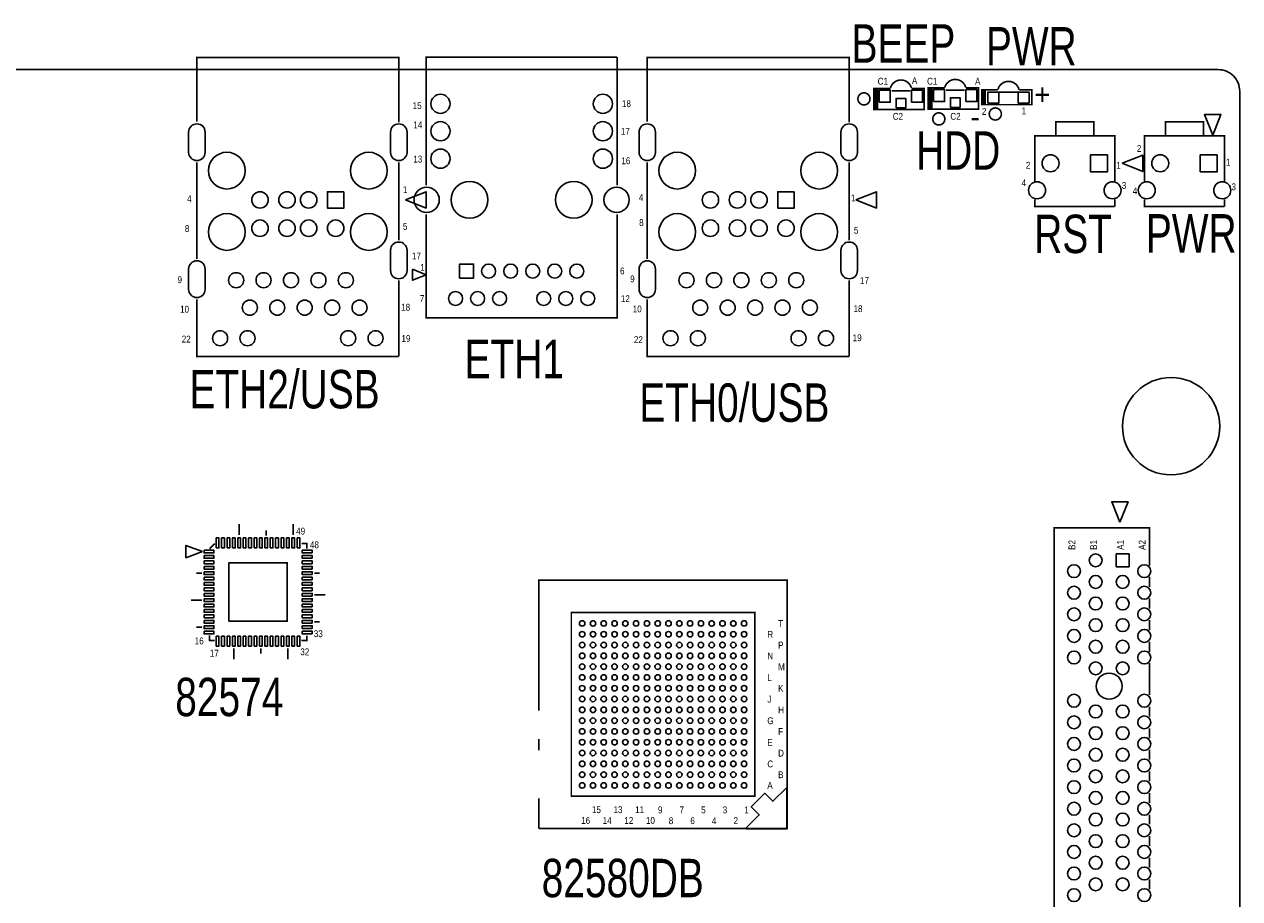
# Model space of a CAD drawing. Extents: x -11 to 330, y 0 to 334.
# Tile 16 of 16: x 218 to 330, y 253 to 334. Entities that reach past the tile are written whole.
import ezdxf
from ezdxf.enums import TextEntityAlignment as Align

# ---------------------------------------------------------------- set-up
doc = ezdxf.new("R2010")
doc.units = 0
for name, color, linetype in [('BOARD_GEOMETRY_OUTLINE', 2, 'CONTINUOUS'), ('BOARD_GEOMETRY_SILKSCREEN_TOP', 1, 'CONTINUOUS'), ('PACKAGE_GEOMETRY_SILKSCREEN_TOP', 3, 'CONTINUOUS'), ('PIN_TOP', 4, 'CONTINUOUS')]:
    doc.layers.add(name, color=color, linetype=linetype)

msp = doc.modelspace()

# ---------------------------------------------------------------- linework, layer by layer
at = {"layer": 'BOARD_GEOMETRY_OUTLINE'}
for points in [[(330.2, 1.999996), (330.2, 328.200004, 0.414214), (328.200004, 330.2), (1.999996, 330.2, 0.414214), (0, 328.200004), (0, 1.999996, 0.414214), (1.999996, 0), (328.200004, 0, 0.414214)], [(328.200004, 0), (1.999996, 0, -0.414214), (0, 1.999996), (0, 328.200004, -0.414214), (1.999996, 330.2), (328.200004, 330.2, -0.414214), (330.2, 328.200004), (330.2, 1.999996, -0.414214)]]:
    msp.add_lwpolyline(points, format="xyb", close=True, dxfattribs=at)
at = {"layer": 'PACKAGE_GEOMETRY_SILKSCREEN_TOP', "const_width": 0.1524}
for points in [[(252.32614, 325.31177), (252.32614, 331.32141), (233.625898, 331.32141), (233.625898, 325.36257)], [(272.539968, 331.350112), (254.860044, 331.350112), (254.860044, 319.475104)], [(272.539968, 319.475104), (272.539968, 331.350112)], [(294.035988, 325.31177), (294.035988, 331.32141), (275.335746, 331.32141), (275.335746, 325.36257)], [(296.3164, 328.526394), (296.3164, 326.418194)], [(296.418, 328.526394), (296.418, 326.418194)], [(296.5196, 328.526394), (296.5196, 326.418194)], [(297.838876, 328.450194), (296.670476, 328.450194), (296.670476, 326.494394), (300.988476, 326.494394), (300.988476, 328.450194), (299.820076, 328.450194)], [(297.965876, 328.23912), (299.693076, 328.23912)], [(301.3456, 328.577194), (301.3456, 326.468994)], [(301.4472, 328.577194), (301.4472, 326.468994)], [(301.5488, 328.577194), (301.5488, 326.468994)], [(302.868076, 328.500994), (301.699676, 328.500994), (301.699676, 326.545194), (306.017676, 326.545194), (306.017676, 328.500994), (304.849276, 328.500994)], [(302.995076, 328.28992), (304.722276, 328.28992)], [(306.324, 328.399394), (306.324, 326.875394)], [(306.4256, 328.399394), (306.4256, 326.875394)], [(306.5272, 328.399394), (306.5272, 326.875394)], [(307.7972, 328.323194), (306.6288, 328.323194), (306.6288, 326.951594), (310.9468, 326.951594), (310.9468, 328.323194), (309.7784, 328.323194)], [(307.9242, 328.11212), (309.6514, 328.11212)], [(316.680088, 324.069964), (316.680088, 325.369936), (313.180222, 325.369936), (313.180222, 324.069964)], [(326.840088, 324.069964), (326.840088, 325.369936), (323.340222, 325.369936), (323.340222, 324.069964)], [(311.230264, 319.843658), (311.230264, 324.069964), (318.6303, 324.069964), (318.6303, 319.843658)], [(321.390264, 319.843658), (321.390264, 324.069964), (328.7903, 324.069964), (328.7903, 319.843658)], [(233.625898, 321.622166), (233.625898, 312.655712)], [(252.32614, 314.38977), (252.32614, 321.622166)], [(275.335746, 321.622166), (275.335746, 312.655712)], [(294.035988, 314.38977), (294.035988, 321.622166)], [(318.6303, 317.520066), (311.230264, 317.520066), (311.230264, 318.192658)], [(318.6303, 318.192658), (318.6303, 317.520066)], [(328.7903, 317.520066), (321.390264, 317.520066), (321.390264, 318.192658)], [(328.7903, 318.192658), (328.7903, 317.520066)], [(254.860044, 316.808104), (254.860044, 307.220112), (272.539968, 307.220112), (272.539968, 316.808104)], [(252.32614, 303.641506), (252.32614, 310.68137)], [(294.035988, 303.641506), (294.035988, 310.68137)], [(233.625898, 308.92877), (233.625898, 303.641506), (252.32614, 303.641506)], [(275.335746, 308.92877), (275.335746, 303.641506), (294.035988, 303.641506)], [(237.54588, 287.106614), (237.54588, 288.122614)], [(242.54587, 287.106614), (242.54587, 288.122614)], [(240.045748, 287.030414), (240.045748, 287.538414)], [(321.85991, 284.280864), (321.85991, 287.759902), (313.009788, 287.759902), (313.009788, 198.759826), (317.297054, 198.759826)], [(234.808522, 285.828232), (235.291122, 286.310832)], [(243.334286, 286.323532), (243.795804, 286.323532), (243.795804, 285.836614)], [(234.088686, 283.573474), (233.580686, 283.573474)], [(244.502686, 283.573474), (245.010686, 283.573474)], [(265.304524, 270.8402), (265.304524, 282.916376), (288.304478, 282.916376), (288.304478, 259.916422), (265.304524, 259.916422)], [(321.85991, 283.239464), (321.85991, 282.299664)], [(244.502686, 281.573478), (245.518686, 281.573478)], [(234.088686, 281.073352), (233.072686, 281.073352)], [(321.85991, 281.232864), (321.85991, 280.293064)], [(244.502686, 279.073356), (245.010686, 279.073356)], [(321.85991, 279.226264), (321.85991, 278.286464)], [(234.088686, 278.573484), (233.580686, 278.573484)], [(235.282486, 277.32355), (234.821222, 277.32355), (234.795822, 277.34895), (234.795822, 277.810214)], [(243.795804, 277.784814), (243.795804, 277.32355), (243.308886, 277.32355)], [(321.85991, 277.219664), (321.85991, 276.279864)], [(237.045754, 276.616414), (237.045754, 275.600414)], [(239.545876, 276.616414), (239.545876, 276.108414)], [(242.045744, 276.616414), (242.045744, 275.600414)], [(321.85991, 275.238464), (321.85991, 272.292064)], [(321.85991, 271.225264), (321.85991, 270.285464)], [(321.85991, 269.218664), (321.85991, 268.278864)], [(265.304524, 267.1826), (265.304524, 268.224)], [(321.85991, 267.237464), (321.85991, 266.297664)], [(321.85991, 265.230864), (321.85991, 264.291064)], [(265.304524, 259.916422), (265.304524, 262.7376)], [(321.85991, 263.224264), (321.85991, 262.284464)], [(321.85991, 261.217664), (321.85991, 260.303264)], [(321.85991, 259.236464), (321.85991, 258.296664)], [(321.85991, 257.229864), (321.85991, 256.290064)], [(321.85991, 255.223264), (321.85991, 254.283464)]]:
    msp.add_lwpolyline(points, dxfattribs=at)
for points in [[(297.854624, 328.478134, -0.776744), (299.804328, 328.478134)], [(302.883824, 328.528934, -0.776744), (304.833528, 328.528934)], [(307.812948, 328.35088, -0.786721), (309.768494, 328.32675)]]:
    msp.add_lwpolyline(points, format="xyb", dxfattribs=at)
for points in [[(295.961308, 327.484994, 1), (294.842692, 327.484994, 1)], [(308.127908, 326.087994, 1), (307.009292, 326.087994, 1)], [(302.895508, 325.630794, 1), (301.776892, 325.630794, 1)]]:
    msp.add_lwpolyline(points, format="xyb", close=True, dxfattribs=at)
at = {"layer": 'PACKAGE_GEOMETRY_SILKSCREEN_TOP'}
for points in [[(327.703942, 324.137782), (328.465942, 326.042782), (326.941942, 326.042782)], [(319.311782, 321.520058), (321.216782, 320.758058), (321.216782, 322.282058)], [(252.945646, 318.131444), (254.850646, 317.369444), (254.850646, 318.893444)], [(294.655494, 318.131444), (296.560494, 317.369444), (296.560494, 318.893444)], [(253.590806, 311.709562), (253.590806, 310.693562), (254.860806, 311.201562)], [(319.105788, 288.281364), (319.867788, 290.186364), (318.343788, 290.186364)], [(234.139486, 285.5849), (232.615486, 286.14497), (232.615486, 285.00197)], [(288.247074, 259.884926), (284.506924, 259.884926), (284.506924, 259.980176), (285.707074, 261.180326), (284.9626, 261.9248), (286.2326, 263.1948), (286.977074, 262.450326), (288.218372, 263.69137), (288.247074, 263.662414)]]:
    msp.add_lwpolyline(points, close=True, dxfattribs=at)
at = {"layer": 'PACKAGE_GEOMETRY_SILKSCREEN_TOP', "const_width": 0.1524}
msp.add_lwpolyline([(268.304518, 262.916416), (268.304518, 279.916382), (285.304484, 279.916382), (285.304484, 262.916416)], close=True, dxfattribs=at)
at = {"layer": 'PIN_TOP'}
for points in [[(296.821352, 327.180194), (296.821352, 328.297794), (297.837352, 328.297794), (297.837352, 327.180194)], [(299.8216, 327.180194), (299.8216, 328.297794), (300.8376, 328.297794), (300.8376, 327.180194)], [(301.850552, 327.230994), (301.850552, 328.348594), (302.866552, 328.348594), (302.866552, 327.230994)], [(303.414176, 326.695308), (303.414176, 327.584308), (304.303176, 327.584308), (304.303176, 326.695308)], [(304.8508, 327.230994), (304.8508, 328.348594), (305.8668, 328.348594), (305.8668, 327.230994)], [(306.879752, 327.103994), (306.879752, 328.119994), (307.895752, 328.119994), (307.895752, 327.103994)], [(309.679848, 327.103994), (309.679848, 328.119994), (310.695848, 328.119994), (310.695848, 327.103994)], [(298.384976, 326.644508), (298.384976, 327.533508), (299.273976, 327.533508), (299.273976, 326.644508)], [(317.967614, 322.307458), (317.967614, 320.732658), (316.392814, 320.732658), (316.392814, 322.307458)], [(328.127614, 322.307458), (328.127614, 320.732658), (326.552814, 320.732658), (326.552814, 322.307458)], [(247.238012, 318.893444), (247.238012, 317.369444), (245.714012, 317.369444), (245.714012, 318.893444)], [(288.94786, 318.893444), (288.94786, 317.369444), (287.42386, 317.369444), (287.42386, 318.893444)], [(257.95732, 310.892444), (257.95732, 312.187844), (259.25272, 312.187844), (259.25272, 310.892444)], [(235.418884, 285.91637), (235.418884, 286.83077), (235.672884, 286.83077), (235.672884, 285.91637)], [(235.918756, 285.91637), (235.918756, 286.83077), (236.172756, 286.83077), (236.172756, 285.91637)], [(236.418882, 285.91637), (236.418882, 286.83077), (236.672882, 286.83077), (236.672882, 285.91637)], [(236.918754, 285.91637), (236.918754, 286.83077), (237.172754, 286.83077), (237.172754, 285.91637)], [(237.41888, 285.91637), (237.41888, 286.83077), (237.67288, 286.83077), (237.67288, 285.91637)], [(237.918752, 285.91637), (237.918752, 286.83077), (238.172752, 286.83077), (238.172752, 285.91637)], [(238.418878, 285.91637), (238.418878, 286.83077), (238.672878, 286.83077), (238.672878, 285.91637)], [(238.91875, 285.91637), (238.91875, 286.83077), (239.17275, 286.83077), (239.17275, 285.91637)], [(239.418876, 285.91637), (239.418876, 286.83077), (239.672876, 286.83077), (239.672876, 285.91637)], [(239.918748, 285.91637), (239.918748, 286.83077), (240.172748, 286.83077), (240.172748, 285.91637)], [(240.418874, 285.91637), (240.418874, 286.83077), (240.672874, 286.83077), (240.672874, 285.91637)], [(240.918746, 285.91637), (240.918746, 286.83077), (241.172746, 286.83077), (241.172746, 285.91637)], [(241.418872, 285.91637), (241.418872, 286.83077), (241.672872, 286.83077), (241.672872, 285.91637)], [(241.918744, 285.91637), (241.918744, 286.83077), (242.172744, 286.83077), (242.172744, 285.91637)], [(242.41887, 285.91637), (242.41887, 286.83077), (242.67287, 286.83077), (242.67287, 285.91637)], [(242.918742, 285.91637), (242.918742, 286.83077), (243.172742, 286.83077), (243.172742, 285.91637)], [(234.288584, 285.70047), (235.202984, 285.70047), (235.202984, 285.44647), (234.288584, 285.44647)], [(234.288584, 285.200344), (235.202984, 285.200344), (235.202984, 284.946344), (234.288584, 284.946344)], [(244.303042, 285.44647), (243.388642, 285.44647), (243.388642, 285.70047), (244.303042, 285.70047)], [(244.303042, 284.946344), (243.388642, 284.946344), (243.388642, 285.200344), (244.303042, 285.200344)], [(318.762888, 285.356808), (319.956688, 285.356808), (319.956688, 284.163008), (318.762888, 284.163008)], [(234.288584, 284.700472), (235.202984, 284.700472), (235.202984, 284.446472), (234.288584, 284.446472)], [(234.288584, 284.200346), (235.202984, 284.200346), (235.202984, 283.946346), (234.288584, 283.946346)], [(234.288584, 283.700474), (235.202984, 283.700474), (235.202984, 283.446474), (234.288584, 283.446474)], [(236.590586, 279.118314), (236.590586, 284.528514), (242.000786, 284.528514), (242.000786, 279.118314)], [(244.303042, 284.446472), (243.388642, 284.446472), (243.388642, 284.700472), (244.303042, 284.700472)], [(244.303042, 283.946346), (243.388642, 283.946346), (243.388642, 284.200346), (244.303042, 284.200346)], [(244.303042, 283.446474), (243.388642, 283.446474), (243.388642, 283.700474), (244.303042, 283.700474)], [(234.288584, 283.200348), (235.202984, 283.200348), (235.202984, 282.946348), (234.288584, 282.946348)], [(234.288584, 282.700476), (235.202984, 282.700476), (235.202984, 282.446476), (234.288584, 282.446476)], [(244.303042, 282.946348), (243.388642, 282.946348), (243.388642, 283.200348), (244.303042, 283.200348)], [(244.303042, 282.446476), (243.388642, 282.446476), (243.388642, 282.700476), (244.303042, 282.700476)], [(234.288584, 282.20035), (235.202984, 282.20035), (235.202984, 281.94635), (234.288584, 281.94635)], [(234.288584, 281.700478), (235.202984, 281.700478), (235.202984, 281.446478), (234.288584, 281.446478)], [(244.303042, 281.94635), (243.388642, 281.94635), (243.388642, 282.20035), (244.303042, 282.20035)], [(244.303042, 281.446478), (243.388642, 281.446478), (243.388642, 281.700478), (244.303042, 281.700478)], [(234.288584, 281.200352), (235.202984, 281.200352), (235.202984, 280.946352), (234.288584, 280.946352)], [(234.288584, 280.70048), (235.202984, 280.70048), (235.202984, 280.44648), (234.288584, 280.44648)], [(244.303042, 280.946352), (243.388642, 280.946352), (243.388642, 281.200352), (244.303042, 281.200352)], [(244.303042, 280.44648), (243.388642, 280.44648), (243.388642, 280.70048), (244.303042, 280.70048)], [(234.288584, 280.200354), (235.202984, 280.200354), (235.202984, 279.946354), (234.288584, 279.946354)], [(234.288584, 279.700482), (235.202984, 279.700482), (235.202984, 279.446482), (234.288584, 279.446482)], [(234.288584, 279.200356), (235.202984, 279.200356), (235.202984, 278.946356), (234.288584, 278.946356)], [(244.303042, 279.946354), (243.388642, 279.946354), (243.388642, 280.200354), (244.303042, 280.200354)], [(244.303042, 279.446482), (243.388642, 279.446482), (243.388642, 279.700482), (244.303042, 279.700482)], [(244.303042, 278.946356), (243.388642, 278.946356), (243.388642, 279.200356), (244.303042, 279.200356)], [(234.288584, 278.700484), (235.202984, 278.700484), (235.202984, 278.446484), (234.288584, 278.446484)], [(234.288584, 278.200358), (235.202984, 278.200358), (235.202984, 277.946358), (234.288584, 277.946358)], [(244.303042, 278.446484), (243.388642, 278.446484), (243.388642, 278.700484), (244.303042, 278.700484)], [(244.303042, 277.946358), (243.388642, 277.946358), (243.388642, 278.200358), (244.303042, 278.200358)], [(235.418884, 276.816312), (235.418884, 277.730712), (235.672884, 277.730712), (235.672884, 276.816312)], [(235.918756, 276.816312), (235.918756, 277.730712), (236.172756, 277.730712), (236.172756, 276.816312)], [(236.418882, 276.816312), (236.418882, 277.730712), (236.672882, 277.730712), (236.672882, 276.816312)], [(236.918754, 276.816312), (236.918754, 277.730712), (237.172754, 277.730712), (237.172754, 276.816312)], [(237.41888, 276.816312), (237.41888, 277.730712), (237.67288, 277.730712), (237.67288, 276.816312)], [(237.918752, 276.816312), (237.918752, 277.730712), (238.172752, 277.730712), (238.172752, 276.816312)], [(238.418878, 276.816312), (238.418878, 277.730712), (238.672878, 277.730712), (238.672878, 276.816312)], [(238.91875, 276.816312), (238.91875, 277.730712), (239.17275, 277.730712), (239.17275, 276.816312)], [(239.418876, 276.816312), (239.418876, 277.730712), (239.672876, 277.730712), (239.672876, 276.816312)], [(239.918748, 276.816312), (239.918748, 277.730712), (240.172748, 277.730712), (240.172748, 276.816312)], [(240.418874, 276.816312), (240.418874, 277.730712), (240.672874, 277.730712), (240.672874, 276.816312)], [(240.918746, 276.816312), (240.918746, 277.730712), (241.172746, 277.730712), (241.172746, 276.816312)], [(241.418872, 276.816312), (241.418872, 277.730712), (241.672872, 277.730712), (241.672872, 276.816312)], [(241.918744, 276.816312), (241.918744, 277.730712), (242.172744, 277.730712), (242.172744, 276.816312)], [(242.41887, 276.816312), (242.41887, 277.730712), (242.67287, 277.730712), (242.67287, 276.816312)], [(242.918742, 276.816312), (242.918742, 277.730712), (243.172742, 277.730712), (243.172742, 276.816312)]]:
    msp.add_lwpolyline(points, close=True, dxfattribs=at)
for points in [[(232.863898, 322.53174), (232.863898, 324.41134, -1), (234.387898, 324.41134), (234.387898, 322.53174, -1)], [(251.56414, 322.53174), (251.56414, 324.41134, -1), (253.08814, 324.41134), (253.08814, 322.53174, -1)], [(274.573746, 322.53174), (274.573746, 324.41134, -1), (276.097746, 324.41134), (276.097746, 322.53174, -1)], [(293.273988, 322.53174), (293.273988, 324.41134, -1), (294.797988, 324.41134), (294.797988, 322.53174, -1)], [(251.56414, 311.591706), (251.56414, 313.471306, -1), (253.08814, 313.471306), (253.08814, 311.591706, -1)], [(293.273988, 311.591706), (293.273988, 313.471306, -1), (294.797988, 313.471306), (294.797988, 311.591706, -1)], [(232.863898, 309.851552), (232.863898, 311.731152, -1), (234.387898, 311.731152), (234.387898, 309.851552, -1)], [(274.573746, 309.851552), (274.573746, 311.731152, -1), (276.097746, 311.731152), (276.097746, 309.851552, -1)]]:
    msp.add_lwpolyline(points, format="xyb", close=True, dxfattribs=at)
for centre, radius in [((256.184908, 327.03008), 0.889), ((271.22501, 327.03008), 0.889), ((256.184908, 324.49008), 0.889), ((271.22501, 324.49008), 0.889), ((236.405928, 320.84137), 1.7018), ((249.54611, 320.84137), 1.7018), ((256.184908, 321.95008), 0.889), ((271.22501, 321.95008), 0.889), ((278.115776, 320.84137), 1.7018), ((291.255958, 320.84137), 1.7018), ((312.680096, 321.520058), 0.7874), ((322.840096, 321.520058), 0.7874), ((258.875022, 318.14008), 1.7018), ((268.52499, 318.14008), 1.7018), ((311.430162, 319.019936), 0.7874), ((318.430148, 319.019936), 0.7874), ((321.590162, 319.019936), 0.7874), ((328.590148, 319.019936), 0.7874), ((239.476026, 318.131444), 0.762), ((241.975894, 318.131444), 0.762), ((243.97589, 318.131444), 0.762), ((254.905002, 318.14008), 1.1684), ((272.49501, 318.14008), 1.1684), ((281.185874, 318.131444), 0.762), ((283.685742, 318.131444), 0.762), ((285.685738, 318.131444), 0.762), ((236.405928, 315.161422), 1.7018), ((249.54611, 315.161422), 1.7018), ((278.115776, 315.161422), 1.7018), ((291.255958, 315.161422), 1.7018), ((239.476026, 315.511434), 0.762), ((241.975894, 315.511434), 0.762), ((243.97589, 315.511434), 0.762), ((246.476012, 315.511434), 0.762), ((281.185874, 315.511434), 0.762), ((283.685742, 315.511434), 0.762), ((285.685738, 315.511434), 0.762), ((288.18586, 315.511434), 0.762), ((260.645148, 311.540144), 0.6477), ((262.685022, 311.540144), 0.6477), ((264.724896, 311.540144), 0.6477), ((266.765024, 311.540144), 0.6477), ((268.804898, 311.540144), 0.6477), ((237.260892, 310.696356), 0.6985), ((239.800892, 310.696356), 0.6985), ((242.340892, 310.696356), 0.6985), ((244.880892, 310.696356), 0.6985), ((247.421146, 310.696356), 0.6985), ((278.97074, 310.696356), 0.6985), ((281.51074, 310.696356), 0.6985), ((284.05074, 310.696356), 0.6985), ((286.59074, 310.696356), 0.6985), ((289.130994, 310.696356), 0.6985), ((257.584956, 309.000144), 0.6477), ((259.625084, 309.000144), 0.6477), ((261.664958, 309.000144), 0.6477), ((265.74496, 309.000144), 0.6477), ((267.785088, 309.000144), 0.6477), ((269.824962, 309.000144), 0.6477), ((238.530892, 308.156356), 0.6985), ((241.070892, 308.156356), 0.6985), ((243.610892, 308.156356), 0.6985), ((246.150892, 308.156356), 0.6985), ((248.691146, 308.156356), 0.6985), ((280.24074, 308.156356), 0.6985), ((282.78074, 308.156356), 0.6985), ((285.32074, 308.156356), 0.6985), ((287.86074, 308.156356), 0.6985), ((290.400994, 308.156356), 0.6985), ((235.776008, 305.321462), 0.6985), ((238.316008, 305.321462), 0.6985), ((247.63603, 305.321462), 0.6985), ((250.17603, 305.321462), 0.6985), ((277.485856, 305.321462), 0.6985), ((280.025856, 305.321462), 0.6985), ((289.345878, 305.321462), 0.6985), ((291.885878, 305.321462), 0.6985), ((323.85, 297.18), 4.5085), ((316.859666, 284.759908), 0.5969), ((314.85967, 283.75991), 0.5969), ((321.359784, 283.75991), 0.5969), ((316.859666, 282.759912), 0.5969), ((319.359788, 282.759912), 0.5969), ((314.85967, 281.759914), 0.5969), ((321.359784, 281.759914), 0.5969), ((314.85967, 279.759918), 0.5969), ((316.859666, 280.759916), 0.5969), ((319.359788, 280.759916), 0.5969), ((321.359784, 279.759918), 0.5969), ((269.304516, 278.916384), 0.254), ((270.304514, 278.916384), 0.254), ((271.304512, 278.916384), 0.254), ((272.30451, 278.916384), 0.254), ((273.304508, 278.916384), 0.254), ((274.304506, 278.916384), 0.254), ((275.304504, 278.916384), 0.254), ((276.304502, 278.916384), 0.254), ((277.3045, 278.916384), 0.254), ((278.304498, 278.916384), 0.254), ((279.304496, 278.916384), 0.254), ((280.304494, 278.916384), 0.254), ((281.304492, 278.916384), 0.254), ((282.30449, 278.916384), 0.254), ((283.304488, 278.916384), 0.254), ((284.304486, 278.916384), 0.254), ((316.859666, 278.75992), 0.5969), ((319.359788, 278.75992), 0.5969), ((269.304516, 277.916386), 0.254), ((270.304514, 277.916386), 0.254), ((271.304512, 277.916386), 0.254), ((272.30451, 277.916386), 0.254), ((273.304508, 277.916386), 0.254), ((274.304506, 277.916386), 0.254), ((275.304504, 277.916386), 0.254), ((276.304502, 277.916386), 0.254), ((277.3045, 277.916386), 0.254), ((278.304498, 277.916386), 0.254), ((279.304496, 277.916386), 0.254), ((280.304494, 277.916386), 0.254), ((281.304492, 277.916386), 0.254), ((282.30449, 277.916386), 0.254), ((283.304488, 277.916386), 0.254), ((284.304486, 277.916386), 0.254), ((314.85967, 277.759922), 0.5969), ((321.359784, 277.759922), 0.5969), ((269.304516, 276.916388), 0.254), ((270.304514, 276.916388), 0.254), ((271.304512, 276.916388), 0.254), ((272.30451, 276.916388), 0.254), ((273.304508, 276.916388), 0.254), ((274.304506, 276.916388), 0.254), ((275.304504, 276.916388), 0.254), ((276.304502, 276.916388), 0.254), ((277.3045, 276.916388), 0.254), ((278.304498, 276.916388), 0.254), ((279.304496, 276.916388), 0.254), ((280.304494, 276.916388), 0.254), ((281.304492, 276.916388), 0.254), ((282.30449, 276.916388), 0.254), ((283.304488, 276.916388), 0.254), ((284.304486, 276.916388), 0.254), ((316.859666, 276.759924), 0.5969), ((319.359788, 276.759924), 0.5969), ((269.304516, 275.91639), 0.254), ((270.304514, 275.91639), 0.254), ((271.304512, 275.91639), 0.254), ((272.30451, 275.91639), 0.254), ((273.304508, 275.91639), 0.254), ((274.304506, 275.91639), 0.254), ((275.304504, 275.91639), 0.254), ((276.304502, 275.91639), 0.254), ((277.3045, 275.91639), 0.254), ((278.304498, 275.91639), 0.254), ((279.304496, 275.91639), 0.254), ((280.304494, 275.91639), 0.254), ((281.304492, 275.91639), 0.254), ((282.30449, 275.91639), 0.254), ((283.304488, 275.91639), 0.254), ((284.304486, 275.91639), 0.254), ((314.85967, 275.759926), 0.5969), ((321.359784, 275.759926), 0.5969), ((269.304516, 274.916392), 0.254), ((270.304514, 274.916392), 0.254), ((271.304512, 274.916392), 0.254), ((272.30451, 274.916392), 0.254), ((273.304508, 274.916392), 0.254), ((274.304506, 274.916392), 0.254), ((275.304504, 274.916392), 0.254), ((276.304502, 274.916392), 0.254), ((277.3045, 274.916392), 0.254), ((278.304498, 274.916392), 0.254), ((279.304496, 274.916392), 0.254), ((280.304494, 274.916392), 0.254), ((281.304492, 274.916392), 0.254), ((282.30449, 274.916392), 0.254), ((283.304488, 274.916392), 0.254), ((284.304486, 274.916392), 0.254), ((316.859666, 274.759928), 0.5969), ((319.359788, 274.759928), 0.5969), ((269.304516, 273.916394), 0.254), ((270.304514, 273.916394), 0.254), ((271.304512, 273.916394), 0.254), ((272.30451, 273.916394), 0.254), ((273.304508, 273.916394), 0.254), ((274.304506, 273.916394), 0.254), ((275.304504, 273.916394), 0.254), ((276.304502, 273.916394), 0.254), ((277.3045, 273.916394), 0.254), ((278.304498, 273.916394), 0.254), ((279.304496, 273.916394), 0.254), ((280.304494, 273.916394), 0.254), ((281.304492, 273.916394), 0.254), ((282.30449, 273.916394), 0.254), ((283.304488, 273.916394), 0.254), ((284.304486, 273.916394), 0.254), ((318.109854, 273.109944), 1.2065), ((269.304516, 272.916396), 0.254), ((270.304514, 272.916396), 0.254), ((271.304512, 272.916396), 0.254), ((272.30451, 272.916396), 0.254), ((273.304508, 272.916396), 0.254), ((274.304506, 272.916396), 0.254), ((275.304504, 272.916396), 0.254), ((276.304502, 272.916396), 0.254), ((277.3045, 272.916396), 0.254), ((278.304498, 272.916396), 0.254), ((279.304496, 272.916396), 0.254), ((280.304494, 272.916396), 0.254), ((281.304492, 272.916396), 0.254), ((282.30449, 272.916396), 0.254), ((283.304488, 272.916396), 0.254), ((284.304486, 272.916396), 0.254), ((269.304516, 271.916398), 0.254), ((270.304514, 271.916398), 0.254), ((271.304512, 271.916398), 0.254), ((272.30451, 271.916398), 0.254), ((273.304508, 271.916398), 0.254), ((274.304506, 271.916398), 0.254), ((275.304504, 271.916398), 0.254), ((276.304502, 271.916398), 0.254), ((277.3045, 271.916398), 0.254), ((278.304498, 271.916398), 0.254), ((279.304496, 271.916398), 0.254), ((280.304494, 271.916398), 0.254), ((281.304492, 271.916398), 0.254), ((282.30449, 271.916398), 0.254), ((283.304488, 271.916398), 0.254), ((284.304486, 271.916398), 0.254), ((314.85967, 271.759934), 0.5969), ((316.859666, 270.759936), 0.5969), ((319.359788, 270.759936), 0.5969), ((321.359784, 271.759934), 0.5969), ((269.304516, 270.9164), 0.254), ((269.304516, 269.916402), 0.254), ((270.304514, 270.9164), 0.254), ((270.304514, 269.916402), 0.254), ((271.304512, 270.9164), 0.254), ((271.304512, 269.916402), 0.254), ((272.30451, 270.9164), 0.254), ((272.30451, 269.916402), 0.254), ((273.304508, 270.9164), 0.254), ((273.304508, 269.916402), 0.254), ((274.304506, 270.9164), 0.254), ((274.304506, 269.916402), 0.254), ((275.304504, 270.9164), 0.254), ((275.304504, 269.916402), 0.254), ((276.304502, 270.9164), 0.254), ((276.304502, 269.916402), 0.254), ((277.3045, 270.9164), 0.254), ((277.3045, 269.916402), 0.254), ((278.304498, 270.9164), 0.254), ((278.304498, 269.916402), 0.254), ((279.304496, 270.9164), 0.254), ((279.304496, 269.916402), 0.254), ((280.304494, 270.9164), 0.254), ((280.304494, 269.916402), 0.254), ((281.304492, 270.9164), 0.254), ((281.304492, 269.916402), 0.254), ((282.30449, 270.9164), 0.254), ((282.30449, 269.916402), 0.254), ((283.304488, 270.9164), 0.254), ((283.304488, 269.916402), 0.254), ((284.304486, 270.9164), 0.254), ((284.304486, 269.916402), 0.254), ((314.85967, 269.759938), 0.5969), ((321.359784, 269.759938), 0.5969), ((269.304516, 268.916404), 0.254), ((270.304514, 268.916404), 0.254), ((271.304512, 268.916404), 0.254), ((272.30451, 268.916404), 0.254), ((273.304508, 268.916404), 0.254), ((274.304506, 268.916404), 0.254), ((275.304504, 268.916404), 0.254), ((276.304502, 268.916404), 0.254), ((277.3045, 268.916404), 0.254), ((278.304498, 268.916404), 0.254), ((279.304496, 268.916404), 0.254), ((280.304494, 268.916404), 0.254), ((281.304492, 268.916404), 0.254), ((282.30449, 268.916404), 0.254), ((283.304488, 268.916404), 0.254), ((284.304486, 268.916404), 0.254), ((316.859666, 268.75994), 0.5969), ((319.359788, 268.75994), 0.5969), ((269.304516, 267.916406), 0.254), ((270.304514, 267.916406), 0.254), ((271.304512, 267.916406), 0.254), ((272.30451, 267.916406), 0.254), ((273.304508, 267.916406), 0.254), ((274.304506, 267.916406), 0.254), ((275.304504, 267.916406), 0.254), ((276.304502, 267.916406), 0.254), ((277.3045, 267.916406), 0.254), ((278.304498, 267.916406), 0.254), ((279.304496, 267.916406), 0.254), ((280.304494, 267.916406), 0.254), ((281.304492, 267.916406), 0.254), ((282.30449, 267.916406), 0.254), ((283.304488, 267.916406), 0.254), ((284.304486, 267.916406), 0.254), ((314.85967, 267.759942), 0.5969), ((321.359784, 267.759942), 0.5969), ((269.304516, 266.916408), 0.254), ((270.304514, 266.916408), 0.254), ((271.304512, 266.916408), 0.254), ((272.30451, 266.916408), 0.254), ((273.304508, 266.916408), 0.254), ((274.304506, 266.916408), 0.254), ((275.304504, 266.916408), 0.254), ((276.304502, 266.916408), 0.254), ((277.3045, 266.916408), 0.254), ((278.304498, 266.916408), 0.254), ((279.304496, 266.916408), 0.254), ((280.304494, 266.916408), 0.254), ((281.304492, 266.916408), 0.254), ((282.30449, 266.916408), 0.254), ((283.304488, 266.916408), 0.254), ((284.304486, 266.916408), 0.254), ((316.859666, 266.759944), 0.5969), ((319.359788, 266.759944), 0.5969), ((269.304516, 265.91641), 0.254), ((270.304514, 265.91641), 0.254), ((271.304512, 265.91641), 0.254), ((272.30451, 265.91641), 0.254), ((273.304508, 265.91641), 0.254), ((274.304506, 265.91641), 0.254), ((275.304504, 265.91641), 0.254), ((276.304502, 265.91641), 0.254), ((277.3045, 265.91641), 0.254), ((278.304498, 265.91641), 0.254), ((279.304496, 265.91641), 0.254), ((280.304494, 265.91641), 0.254), ((281.304492, 265.91641), 0.254), ((282.30449, 265.91641), 0.254), ((283.304488, 265.91641), 0.254), ((284.304486, 265.91641), 0.254), ((314.85967, 265.759946), 0.5969), ((321.359784, 265.759946), 0.5969), ((269.304516, 264.916412), 0.254), ((270.304514, 264.916412), 0.254), ((271.304512, 264.916412), 0.254), ((272.30451, 264.916412), 0.254), ((273.304508, 264.916412), 0.254), ((274.304506, 264.916412), 0.254), ((275.304504, 264.916412), 0.254), ((276.304502, 264.916412), 0.254), ((277.3045, 264.916412), 0.254), ((278.304498, 264.916412), 0.254), ((279.304496, 264.916412), 0.254), ((280.304494, 264.916412), 0.254), ((281.304492, 264.916412), 0.254), ((282.30449, 264.916412), 0.254), ((283.304488, 264.916412), 0.254), ((284.304486, 264.916412), 0.254), ((316.859666, 264.759948), 0.5969), ((319.359788, 264.759948), 0.5969), ((269.304516, 263.916414), 0.254), ((270.304514, 263.916414), 0.254), ((271.304512, 263.916414), 0.254), ((272.30451, 263.916414), 0.254), ((273.304508, 263.916414), 0.254), ((274.304506, 263.916414), 0.254), ((275.304504, 263.916414), 0.254), ((276.304502, 263.916414), 0.254), ((277.3045, 263.916414), 0.254), ((278.304498, 263.916414), 0.254), ((279.304496, 263.916414), 0.254), ((280.304494, 263.916414), 0.254), ((281.304492, 263.916414), 0.254), ((282.30449, 263.916414), 0.254), ((283.304488, 263.916414), 0.254), ((284.304486, 263.916414), 0.254), ((314.85967, 263.75995), 0.5969), ((321.359784, 263.75995), 0.5969), ((314.85967, 261.759954), 0.5969), ((316.859666, 262.759952), 0.5969), ((319.359788, 262.759952), 0.5969), ((321.359784, 261.759954), 0.5969), ((316.859666, 260.759956), 0.5969), ((319.359788, 260.759956), 0.5969), ((314.85967, 259.759958), 0.5969), ((321.359784, 259.759958), 0.5969), ((316.859666, 258.75996), 0.5969), ((319.359788, 258.75996), 0.5969), ((314.85967, 257.759962), 0.5969), ((321.359784, 257.759962), 0.5969), ((316.859666, 256.759964), 0.5969), ((319.359788, 256.759964), 0.5969), ((314.85967, 255.759966), 0.5969), ((321.359784, 255.759966), 0.5969), ((316.859666, 254.759968), 0.5969), ((319.359788, 254.759968), 0.5969), ((314.85967, 253.75997), 0.5969), ((321.359784, 253.75997), 0.5969)]:
    msp.add_circle(centre, radius, dxfattribs=at)

# ---------------------------------------------------------------- texts
at = {"layer": 'BOARD_GEOMETRY_SILKSCREEN_TOP', "width": 0.757143}
for s, p in [('BEEP', (294.259, 330.835)), ('PWR', (306.705, 330.581)), ('HDD', (300.228, 320.929)), ('RST', (311.1754, 313.2074)), ('PWR', (321.5132, 313.2582)), ('ETH1', (258.4196, 301.625)), ('ETH2/USB', (232.9434, 298.831)), ('ETH0/USB', (274.5994, 297.5864)), ('82574', (231.6226, 270.3322)), ('82580DB', (265.557, 253.5682))]:
    msp.add_text(s, height=3.556, dxfattribs=at).set_placement(p)
at = {"layer": 'PACKAGE_GEOMETRY_SILKSCREEN_TOP', "width": 0.88}
for s, p in [('C1', (296.672, 328.803)), ('A', (299.847, 328.856594)), ('C1', (301.244, 328.803)), ('A', (305.689, 328.803)), ('2', (306.324, 326.009)), ('1', (310.007, 326.062594)), ('C2', (298.069, 325.554594)), ('C2', (303.403, 325.554594)), ('2', (320.675, 322.58)), ('1', (328.93, 321.31)), ('2', (310.394096, 321.021456)), ('1', (318.776096, 321.021456)), ('4', (310.007, 319.405)), ('3', (319.284096, 319.156334)), ('3', (329.438, 319.024)), ('4', (232.7148, 317.915798)), ('1', (252.7046, 318.769238)), ('4', (274.558252, 318.042798)), ('1', (294.194992, 317.986918)), ('4', (320.294, 318.643)), ('8', (274.583652, 315.714888)), ('8', (232.51414, 315.161168)), ('5', (252.7046, 315.359288)), ('5', (294.474392, 315.003688)), ('17', (253.54915, 312.622946)), ('9', (231.83215, 310.428386)), ('9', (273.751802, 310.504586)), ('17', (295.037002, 310.352186)), ('18', (252.54585, 307.875686)), ('10', (232.07091, 307.692806)), ('10', (273.990562, 307.718206)), ('18', (294.437562, 307.743606)), ('22', (232.22331, 304.92446)), ('19', (252.57125, 304.98288)), ('22', (274.094702, 304.87366)), ('19', (294.361362, 305.04892)), ('49', (242.824, 287.147)), ('48', (244.094, 285.877)), ('T', (287.45307, 278.589994)), ('33', (244.451886, 277.649432)), ('R', (286.453072, 277.589996)), ('16', (233.426, 276.987)), ('P', (287.45307, 276.589998)), ('17', (234.823, 275.844)), ('32', (243.205, 275.971)), ('N', (286.453072, 275.59)), ('M', (287.45307, 274.590002)), ('L', (286.453072, 273.590004)), ('K', (287.45307, 272.590006)), ('J', (286.453072, 271.590008)), ('G', (286.453072, 269.590012)), ('H', (287.45307, 270.59001)), ('F', (287.45307, 268.590014)), ('E', (286.453072, 267.590016)), ('D', (287.45307, 266.590018)), ('C', (286.453072, 265.59002)), ('B', (287.45307, 264.590022)), ('A', (286.453072, 263.590024)), ('15', (270.211804, 261.356602)), ('13', (272.2118, 261.356602)), ('11', (274.211796, 261.356602)), ('9', (276.326092, 261.336028)), ('7', (278.326088, 261.336028)), ('5', (280.326084, 261.336028)), ('3', (282.32608, 261.336028)), ('1', (284.326076, 261.336028)), ('16', (269.211806, 260.356604)), ('14', (271.211802, 260.356604)), ('12', (273.211798, 260.356604)), ('10', (275.211794, 260.356604)), ('8', (277.32609, 260.33603)), ('6', (279.326086, 260.33603)), ('4', (281.326082, 260.33603)), ('2', (283.326078, 260.33603))]:
    msp.add_text(s, height=0.635, dxfattribs=at).set_placement(p)
at = {"layer": 'PACKAGE_GEOMETRY_SILKSCREEN_TOP'}
for s, p in [('+', (311.18302, 326.946514)), ('-', (305.27752, 324.88124))]:
    msp.add_text(s, height=1.905, dxfattribs=at).set_placement(p)
at = {"layer": 'PACKAGE_GEOMETRY_SILKSCREEN_TOP', "width": 0.88}
for s, p in [('15', (254.027432, 326.546718)), ('18', (273.407886, 326.724518)), ('14', (254.089662, 324.767448)), ('17', (273.306286, 324.159118)), ('13', (254.089662, 321.592448)), ('16', (273.357086, 321.441318)), ('1', (254.530606, 311.571386)), ('6', (273.021806, 311.234328)), ('7', (254.479806, 308.678326)), ('12', (273.301206, 308.668928))]:
    msp.add_text(s, height=0.635, dxfattribs=at).set_placement(p, align=Align.CENTER)
for s, p in [('B2', (314.978288, 285.728664)), ('B1', (316.978284, 285.728664)), ('A1', (319.478406, 285.728664)), ('A2', (321.478402, 285.728664))]:
    msp.add_text(s, height=0.635, rotation=90, dxfattribs=at).set_placement(p)

doc.saveas('drawing.dxf')
